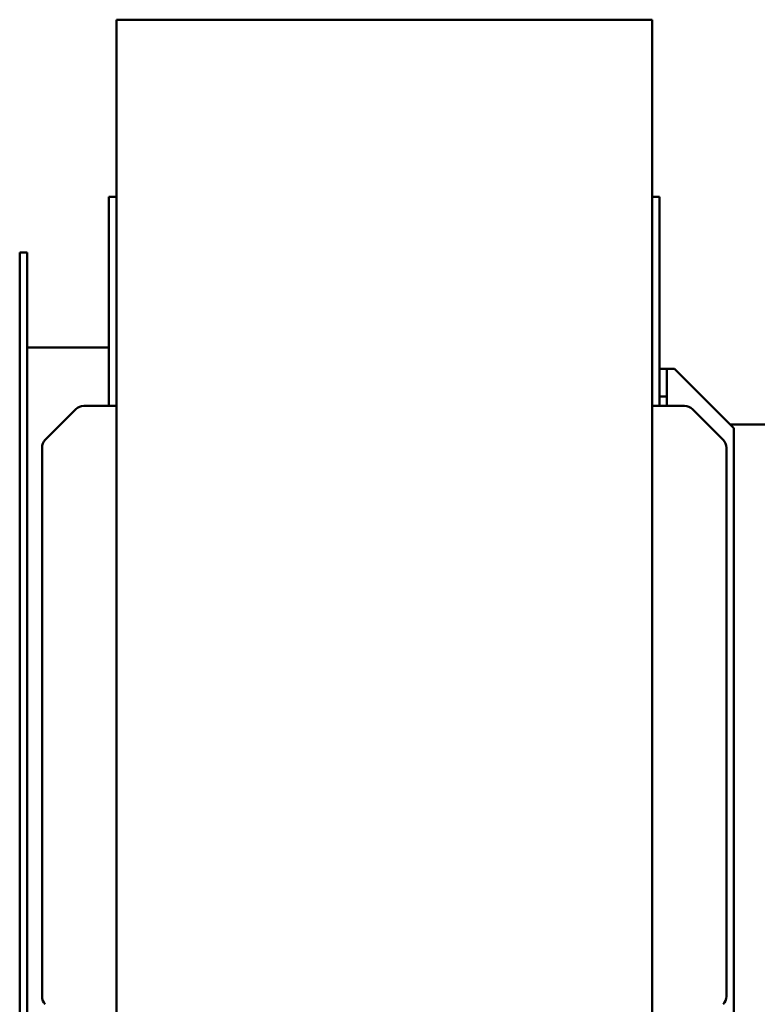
# Model space of a CAD drawing. Header units: millimetres. Extents: x 1682 to 2518, y 991 to 1979.
# Tile 2 of 5: x 1682 to 2078, y 1449 to 1979. Entities that reach past the tile are written whole.
import ezdxf

# ---------------------------------------------------------------- set-up
doc = ezdxf.new("R2010")
doc.units = ezdxf.units.MM
doc.header["$LTSCALE"] = 10
doc.layers.add('Widoczne (ISO)', color=7, linetype='Continuous', lineweight=50)

msp = doc.modelspace()

# ---------------------------------------------------------------- linework, layer by layer
at = {"layer": 'Widoczne (ISO)'}
for p, q in [((1733.5, 1558.85), (1733.5, 1978.85)), ((2021.5, 1978.85), (1733.5, 1978.85)), ((2021.5, 1978.85), (2021.5, 1558.85)), ((1729.5, 1883.65), (1729.5, 1771.15)), ((1729.5, 1883.65), (1733.5, 1883.65)), ((2021.5, 1883.65), (2025.5, 1883.65)), ((2025.5, 1883.65), (2025.5, 1771.15)), ((1681.5, 1853.65), (1681.5, 1348.65)), ((1681.5, 1853.65), (1685.5, 1853.65)), ((1685.5, 1853.65), (1685.5, 1348.65)), ((1685.5, 1802.65), (1729.5, 1802.65)), ((2029.5, 1791.15), (2025.5, 1791.15)), ((2029.5, 1776.15), (2029.5, 1791.15)), ((2029.5, 1791.15), (2033.5, 1791.15)), ((2065.5, 1759.15), (2033.5, 1791.15)), ((2025.5, 1776.15), (2029.5, 1776.15)), ((2029.5, 1771.15), (2029.5, 1776.15)), ((1711.74, 1769.39), (1695.26, 1752.91)), ((1733.5, 1771.15), (1715.99, 1771.15)), ((2039.01, 1771.15), (2021.5, 1771.15)), ((2059.74, 1752.91), (2043.26, 1769.39)), ((2063.5, 1761.15), (2091.5, 1761.15)), ((2065.5, 1759.15), (2065.5, 1032.15)), ((1693.5, 1748.66), (1693.5, 1453.64)), ((2061.5, 1453.64), (2061.5, 1748.66)), ((1733.5, 1051.85), (1733.5, 1558.85)), ((2021.5, 1558.85), (2021.5, 1051.85))]:
    msp.add_line(p, q, dxfattribs=at)
for centre, start, end in [((1715.99, 1765.15), 90, 135), ((2039.01, 1765.15), 45, 90), ((1699.5, 1748.66), 135, 180), ((2055.5, 1748.66), 0, 45), ((1699.5, 1453.64), 180, 225), ((2055.5, 1453.64), 315, 0)]:
    msp.add_arc(centre, 6, start, end, dxfattribs=at)

doc.saveas('drawing.dxf')
